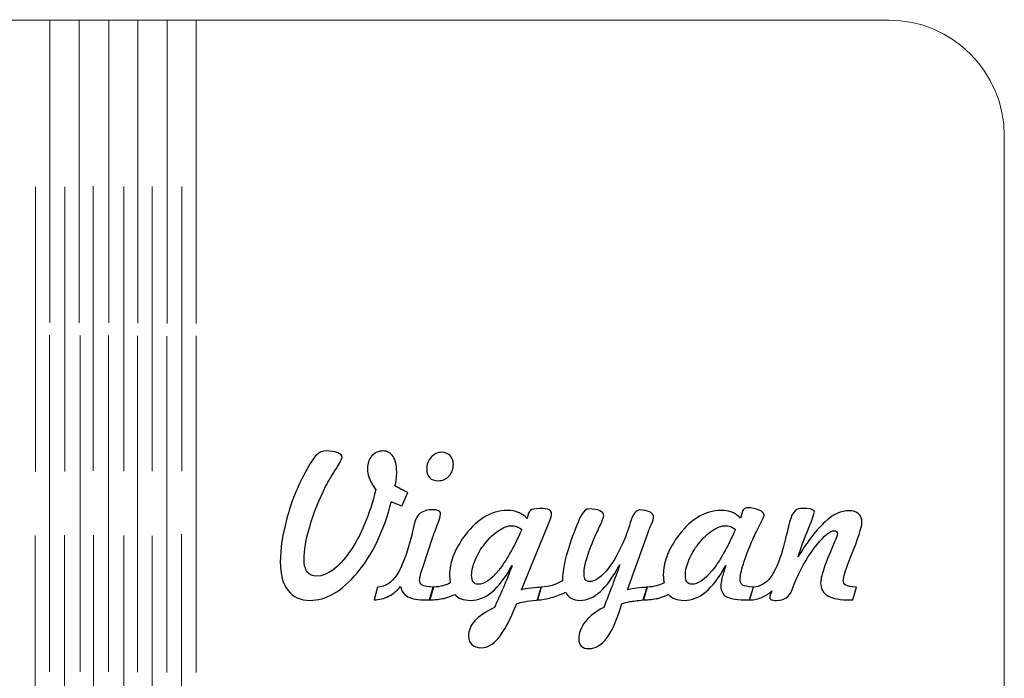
# Model space of a CAD drawing. Header units: millimetres. Extents: x -1110 to -740, y -201 to 50.
# Tile 8 of 8: x -926 to -740, y -74 to 50. Entities that reach past the tile are written whole.
import ezdxf

# ---------------------------------------------------------------- set-up
doc = ezdxf.new("R2010")
doc.units = ezdxf.units.MM
doc.header["$MEASUREMENT"] = 0
doc.layers.add('Layer 1', color=7, linetype='Continuous')

msp = doc.modelspace()

# ---------------------------------------------------------------- linework, layer by layer
at = {"layer": 'Layer 1', "color": 250, "lineweight": 18}
msp.add_open_spline([(-1088.6088, 49.4308), (-1088.6088, 49.4308), (-762.0869, 49.4308), (-762.0869, 49.4308), (-762.0869, 49.4308), (-750.1303, 49.4308), (-740.3478, 39.6483), (-740.3478, 27.6917), (-740.3478, 27.6917), (-740.3478, 27.6917), (-740.3478, -178.8301), (-740.3478, -178.8301), (-740.3478, -178.8301), (-740.3478, -190.7867), (-750.1303, -200.5692), (-762.0869, -200.5692), (-762.0869, -200.5692), (-762.0869, -200.5692), (-1088.6088, -200.5692), (-1088.6088, -200.5692), (-1088.6088, -200.5692), (-1100.5654, -200.5692), (-1110.3479, -190.7867), (-1110.3479, -178.8301), (-1110.3479, -178.8301), (-1110.3479, -178.8301), (-1110.3479, 27.6917), (-1110.3479, 27.6917), (-1110.3479, 27.6917), (-1110.3479, 39.6483), (-1100.5654, 49.4308), (-1088.6088, 49.4308)], degree=3, knots=[0, 0, 0, 0, 0.11111111, 0.11111111, 0.11111111, 0.11111111, 0.22222222, 0.22222222, 0.22222222, 0.22222222, 0.33333333, 0.33333333, 0.33333333, 0.33333333, 0.44444444, 0.44444444, 0.44444444, 0.44444444, 0.55555556, 0.55555556, 0.55555556, 0.55555556, 0.66666667, 0.66666667, 0.66666667, 0.66666667, 0.77777778, 0.77777778, 0.77777778, 0.77777778, 1, 1, 1, 1], dxfattribs=at)
for points in [[(-920.0252, -7.5616), (-920.0252, -7.5616), (-920.0252, 49.5051), (-920.0252, 49.5051)], [(-914.4838, -7.5632), (-914.4838, -7.5632), (-914.4838, 49.5034), (-914.4838, 49.5034)], [(-908.9396, -7.5616), (-908.9396, -7.5616), (-908.9396, 49.5051), (-908.9396, 49.5051)], [(-903.4607, -7.5967), (-903.4607, -7.5967), (-903.4607, 49.47), (-903.4607, 49.47)], [(-897.955, -7.716), (-897.955, -7.716), (-897.955, 49.3507), (-897.955, 49.3507)], [(-892.4804, -7.6843), (-892.4804, -7.6843), (-892.4804, 49.3824), (-892.4804, 49.3824)], [(-922.7364, -35.5689), (-922.7364, -35.5689), (-922.7364, 18.0198), (-922.7364, 18.0198)], [(-917.1938, -35.5331), (-917.1938, -35.5331), (-917.1938, 18.0555), (-917.1938, 18.0555)], [(-911.8933, -35.4409), (-911.8933, -35.4409), (-911.8933, 18.1478), (-911.8933, 18.1478)], [(-906.1085, -35.4793), (-906.1085, -35.4793), (-906.1085, 18.1094), (-906.1085, 18.1094)], [(-900.7447, -35.4915), (-900.7447, -35.4915), (-900.7447, 18.0972), (-900.7447, 18.0972)], [(-895.2, -35.4971), (-895.2, -35.4971), (-895.2, 18.0916), (-895.2, 18.0916)], [(-920.0694, -73.2408), (-920.0694, -73.2408), (-920.0694, -9.9013), (-920.0694, -9.9013)], [(-914.3423, -73.2742), (-914.3423, -73.2742), (-914.3423, -9.9348), (-914.3423, -9.9348)], [(-908.9838, -73.2715), (-908.9838, -73.2715), (-908.9838, -9.932), (-908.9838, -9.932)], [(-903.502, -73.3442), (-903.502, -73.3442), (-903.502, -10.0047), (-903.502, -10.0047)], [(-897.983, -73.387), (-897.983, -73.387), (-897.983, -10.0476), (-897.983, -10.0476)], [(-892.4624, -73.3716), (-892.4624, -73.3716), (-892.4624, -10.0321), (-892.4624, -10.0321)], [(-922.7843, -101.1718), (-922.7843, -101.1718), (-922.7843, -47.5832), (-922.7843, -47.5832)], [(-917.2417, -101.0991), (-917.2417, -101.0991), (-917.2417, -47.5104), (-917.2417, -47.5104)], [(-911.8209, -101.1337), (-911.8209, -101.1337), (-911.8209, -47.545), (-911.8209, -47.545)], [(-906.0956, -101.1707), (-906.0956, -101.1707), (-906.0956, -47.582), (-906.0956, -47.582)], [(-900.7652, -101.2364), (-900.7652, -101.2364), (-900.7652, -47.6477), (-900.7652, -47.6477)], [(-895.2205, -100.942), (-895.2205, -100.942), (-895.2205, -47.3533), (-895.2205, -47.3533)]]:
    msp.add_open_spline(points, degree=3, dxfattribs=at)
at = {"layer": 'Layer 1', "color": 250}
for points, knots in [([(-855.7305, -41.203), (-857.141, -46.7348), (-859.2902, -51.2225), (-862.1782, -54.654), (-862.1782, -54.654), (-865.0723, -58.0915), (-868.0397, -59.8072), (-871.0804, -59.8072), (-871.0804, -59.8072), (-872.8572, -59.8072), (-874.2248, -59.1844), (-875.1957, -57.9388), (-875.1957, -57.9388), (-876.1604, -56.6933), (-876.6427, -54.9104), (-876.6427, -52.5963), (-876.6427, -52.5963), (-876.6427, -50.1296), (-876.2275, -47.3637), (-875.391, -44.3047), (-875.391, -44.3047), (-874.5546, -41.2457), (-873.4372, -38.431), (-872.0268, -35.8543), (-872.0268, -35.8543), (-871.0254, -34.0043), (-870.2805, -32.8442), (-869.7982, -32.3802), (-869.7982, -32.3802), (-869.3158, -31.9161), (-868.7297, -31.6841), (-868.0397, -31.6841), (-868.0397, -31.6841), (-867.13, -31.6841), (-866.3973, -31.794), (-865.8355, -32.0138), (-865.8355, -32.0138), (-865.2799, -32.2336), (-864.9991, -32.5267), (-864.9991, -32.8808), (-864.9991, -32.8808), (-864.9991, -33.119), (-865.3837, -33.8333), (-866.153, -35.0179), (-866.153, -35.0179), (-866.9224, -36.2085), (-867.5757, -37.3258), (-868.113, -38.376), (-868.113, -38.376), (-869.4135, -40.9649), (-870.4149, -43.4621), (-871.117, -45.88), (-871.117, -45.88), (-871.8192, -48.2979), (-872.1733, -50.3982), (-872.1733, -52.1872), (-872.1733, -52.1872), (-872.1733, -53.1641), (-871.9657, -53.9152), (-871.5566, -54.4403), (-871.5566, -54.4403), (-871.1475, -54.9653), (-870.5553, -55.2279), (-869.7921, -55.2279), (-869.7921, -55.2279), (-867.7772, -55.2279), (-865.7134, -53.7076), (-863.5947, -50.673), (-863.5947, -50.673), (-861.476, -47.6384), (-859.8336, -43.7247), (-858.6674, -38.9316), (-858.6674, -38.9316), (-859.2719, -38.0707), (-859.6871, -37.3564), (-859.9069, -36.7824), (-859.9069, -36.7824), (-860.1267, -36.2085), (-860.2366, -35.6101), (-860.2366, -34.9751), (-860.2366, -34.9751), (-860.2366, -34.0226), (-859.9557, -33.235), (-859.394, -32.6122), (-859.394, -32.6122), (-858.8384, -31.9955), (-858.1362, -31.6841), (-857.3058, -31.6841), (-857.3058, -31.6841), (-856.4815, -31.6841), (-855.8465, -32.026), (-855.4008, -32.7099), (-855.4008, -32.7099), (-854.9551, -33.3998), (-854.7292, -34.3706), (-854.7292, -35.6406), (-854.7292, -35.6406), (-854.7292, -36.1291), (-854.7536, -36.5809), (-854.8086, -36.9961), (-854.8086, -36.9961), (-854.8635, -37.4174), (-854.949, -37.8265), (-855.0711, -38.2295), (-855.0711, -38.2295), (-854.7353, -38.4371), (-854.3628, -38.6447), (-853.9538, -38.8584), (-853.9538, -38.8584), (-853.5386, -39.0721), (-853.0928, -39.2919), (-852.6166, -39.5178), (-852.6166, -39.5178), (-852.6166, -39.5178), (-853.7462, -42.0761), (-853.7462, -42.0761), (-853.7462, -42.0761), (-853.85, -42.0334), (-854.1369, -41.9113), (-854.6071, -41.7098), (-854.6071, -41.7098), (-855.0711, -41.5144), (-855.4436, -41.3434), (-855.7305, -41.203)], [0, 0, 0, 0, 0.03125, 0.03125, 0.03125, 0.03125, 0.0625, 0.0625, 0.0625, 0.0625, 0.09375, 0.09375, 0.09375, 0.09375, 0.125, 0.125, 0.125, 0.125, 0.15625, 0.15625, 0.15625, 0.15625, 0.1875, 0.1875, 0.1875, 0.1875, 0.21875, 0.21875, 0.21875, 0.21875, 0.25, 0.25, 0.25, 0.25, 0.28125, 0.28125, 0.28125, 0.28125, 0.3125, 0.3125, 0.3125, 0.3125, 0.34375, 0.34375, 0.34375, 0.34375, 0.375, 0.375, 0.375, 0.375, 0.40625, 0.40625, 0.40625, 0.40625, 0.4375, 0.4375, 0.4375, 0.4375, 0.46875, 0.46875, 0.46875, 0.46875, 0.5, 0.5, 0.5, 0.5, 0.53125, 0.53125, 0.53125, 0.53125, 0.5625, 0.5625, 0.5625, 0.5625, 0.59375, 0.59375, 0.59375, 0.59375, 0.625, 0.625, 0.625, 0.625, 0.65625, 0.65625, 0.65625, 0.65625, 0.6875, 0.6875, 0.6875, 0.6875, 0.71875, 0.71875, 0.71875, 0.71875, 0.75, 0.75, 0.75, 0.75, 0.78125, 0.78125, 0.78125, 0.78125, 0.8125, 0.8125, 0.8125, 0.8125, 0.84375, 0.84375, 0.84375, 0.84375, 0.875, 0.875, 0.875, 0.875, 0.90625, 0.90625, 0.90625, 0.90625, 0.9375, 0.9375, 0.9375, 0.9375, 1, 1, 1, 1]), ([(-846.926, -37.2831), (-847.6159, -37.2831), (-848.1471, -37.0938), (-848.5257, -36.7214), (-848.5257, -36.7214), (-848.8981, -36.3428), (-849.0874, -35.8116), (-849.0874, -35.1156), (-849.0874, -35.1156), (-849.0874, -34.2241), (-848.8127, -33.467), (-848.257, -32.8564), (-848.257, -32.8564), (-847.7014, -32.2397), (-847.0359, -31.9345), (-846.2605, -31.9345), (-846.2605, -31.9345), (-845.6316, -31.9345), (-845.1065, -32.1421), (-844.6913, -32.5633), (-844.6913, -32.5633), (-844.27, -32.9785), (-844.0624, -33.5158), (-844.0624, -34.1692), (-844.0624, -34.1692), (-844.0624, -35.0545), (-844.3371, -35.7933), (-844.8867, -36.3917), (-844.8867, -36.3917), (-845.4362, -36.9839), (-846.1139, -37.2831), (-846.926, -37.2831)], [0, 0, 0, 0, 0.11111111, 0.11111111, 0.11111111, 0.11111111, 0.22222222, 0.22222222, 0.22222222, 0.22222222, 0.33333333, 0.33333333, 0.33333333, 0.33333333, 0.44444444, 0.44444444, 0.44444444, 0.44444444, 0.55555556, 0.55555556, 0.55555556, 0.55555556, 0.66666667, 0.66666667, 0.66666667, 0.66666667, 0.77777778, 0.77777778, 0.77777778, 0.77777778, 1, 1, 1, 1]), ([(-833.0048, -53.2618), (-834.2809, -55.5271), (-835.5448, -57.1817), (-836.7965, -58.2319), (-836.7965, -58.2319), (-838.0482, -59.2821), (-839.3915, -59.8072), (-840.8202, -59.8072), (-840.8202, -59.8072), (-841.504, -59.8072), (-842.0963, -59.7095), (-842.6031, -59.5202), (-842.6031, -59.5202), (-843.1099, -59.331), (-843.5067, -59.0501), (-843.7937, -58.6776), (-843.7937, -58.6776), (-844.3921, -59.0012), (-845.0698, -59.2455), (-845.833, -59.4225), (-845.833, -59.4225), (-846.5962, -59.5935), (-847.4938, -59.6973), (-848.5196, -59.7339), (-848.5196, -59.7339), (-848.5196, -59.7339), (-847.7991, -57.3161), (-847.7991, -57.3161), (-847.7991, -57.3161), (-847.1458, -57.2794), (-846.5596, -57.2), (-846.0406, -57.0657), (-846.0406, -57.0657), (-845.5216, -56.9375), (-845.0515, -56.7543), (-844.6363, -56.5162), (-844.6363, -56.5162), (-844.679, -56.2659), (-844.7157, -56.0033), (-844.7401, -55.7408), (-844.7401, -55.7408), (-844.7645, -55.4721), (-844.7767, -55.179), (-844.7767, -54.8677), (-844.7767, -54.8677), (-844.7767, -53.8785), (-844.563, -52.7978), (-844.1356, -51.6255), (-844.1356, -51.6255), (-843.7021, -50.4471), (-843.1038, -49.2931), (-842.3283, -48.1574), (-842.3283, -48.1574), (-841.1194, -46.4417), (-839.8005, -45.1351), (-838.3718, -44.2314), (-838.3718, -44.2314), (-836.9431, -43.3339), (-835.4471, -42.8821), (-833.8963, -42.8821), (-833.8963, -42.8821), (-833.1209, -42.8821), (-832.4431, -43.0042), (-831.857, -43.2423), (-831.857, -43.2423), (-831.2769, -43.4804), (-830.7091, -43.859), (-830.1596, -44.3841), (-830.1596, -44.3841), (-830.0069, -43.5903), (-829.7993, -43.0774), (-829.549, -42.8576), (-829.549, -42.8576), (-829.2987, -42.6378), (-828.7003, -42.5279), (-827.7478, -42.5279), (-827.7478, -42.5279), (-826.9357, -42.5279), (-826.3679, -42.6012), (-826.0565, -42.7538), (-826.0565, -42.7538), (-825.739, -42.9004), (-825.5803, -43.1507), (-825.5803, -43.511), (-825.5803, -43.511), (-825.5803, -43.6758), (-825.6047, -43.8651), (-825.6596, -44.0666), (-825.6596, -44.0666), (-825.7146, -44.2681), (-825.8306, -44.6039), (-826.0077, -45.0862), (-826.0077, -45.0862), (-826.0077, -45.0862), (-831.2525, -57.7984), (-831.2525, -57.7984), (-831.2525, -57.7984), (-830.88, -57.6702), (-830.2695, -57.5725), (-829.4147, -57.5053), (-829.4147, -57.5053), (-828.566, -57.4382), (-827.9493, -57.3771), (-827.5646, -57.3161), (-827.5646, -57.3161), (-827.5646, -57.3161), (-828.2118, -59.7339), (-828.2118, -59.7339), (-828.2118, -59.7339), (-828.2118, -59.7339), (-828.4438, -59.7706), (-828.4438, -59.7706), (-828.4438, -59.7706), (-830.184, -59.9354), (-831.4112, -60.1491), (-832.1256, -60.3995), (-832.1256, -60.3995), (-833.4139, -63.5195), (-834.5618, -65.687), (-835.5632, -66.9021), (-835.5632, -66.9021), (-836.5645, -68.111), (-837.6574, -68.7155), (-838.8358, -68.7155), (-838.8358, -68.7155), (-839.5991, -68.7155), (-840.1852, -68.5262), (-840.6004, -68.1416), (-840.6004, -68.1416), (-841.0095, -67.763), (-841.2171, -67.2196), (-841.2171, -66.5174), (-841.2171, -66.5174), (-841.2171, -65.4917), (-840.8263, -64.5453), (-840.0448, -63.6783), (-840.0448, -63.6783), (-839.2632, -62.8173), (-838.0299, -61.9686), (-836.3508, -61.1322), (-836.3508, -61.1322), (-835.7646, -59.9293), (-835.1968, -58.6715), (-834.6412, -57.3771), (-834.6412, -57.3771), (-834.0856, -56.0766), (-833.5422, -54.7028), (-833.0048, -53.2618)], [0, 0, 0, 0, 0.02631579, 0.02631579, 0.02631579, 0.02631579, 0.05263158, 0.05263158, 0.05263158, 0.05263158, 0.07894737, 0.07894737, 0.07894737, 0.07894737, 0.10526316, 0.10526316, 0.10526316, 0.10526316, 0.13157895, 0.13157895, 0.13157895, 0.13157895, 0.15789474, 0.15789474, 0.15789474, 0.15789474, 0.18421053, 0.18421053, 0.18421053, 0.18421053, 0.21052632, 0.21052632, 0.21052632, 0.21052632, 0.23684211, 0.23684211, 0.23684211, 0.23684211, 0.26315789, 0.26315789, 0.26315789, 0.26315789, 0.28947368, 0.28947368, 0.28947368, 0.28947368, 0.31578947, 0.31578947, 0.31578947, 0.31578947, 0.34210526, 0.34210526, 0.34210526, 0.34210526, 0.36842105, 0.36842105, 0.36842105, 0.36842105, 0.39473684, 0.39473684, 0.39473684, 0.39473684, 0.42105263, 0.42105263, 0.42105263, 0.42105263, 0.44736842, 0.44736842, 0.44736842, 0.44736842, 0.47368421, 0.47368421, 0.47368421, 0.47368421, 0.5, 0.5, 0.5, 0.5, 0.52631579, 0.52631579, 0.52631579, 0.52631579, 0.55263158, 0.55263158, 0.55263158, 0.55263158, 0.57894737, 0.57894737, 0.57894737, 0.57894737, 0.60526316, 0.60526316, 0.60526316, 0.60526316, 0.63157895, 0.63157895, 0.63157895, 0.63157895, 0.65789474, 0.65789474, 0.65789474, 0.65789474, 0.68421053, 0.68421053, 0.68421053, 0.68421053, 0.71052632, 0.71052632, 0.71052632, 0.71052632, 0.73684211, 0.73684211, 0.73684211, 0.73684211, 0.76315789, 0.76315789, 0.76315789, 0.76315789, 0.78947368, 0.78947368, 0.78947368, 0.78947368, 0.81578947, 0.81578947, 0.81578947, 0.81578947, 0.84210526, 0.84210526, 0.84210526, 0.84210526, 0.86842105, 0.86842105, 0.86842105, 0.86842105, 0.89473684, 0.89473684, 0.89473684, 0.89473684, 0.92105263, 0.92105263, 0.92105263, 0.92105263, 0.94736842, 0.94736842, 0.94736842, 0.94736842, 1, 1, 1, 1]), ([(-822.9182, -58.2808), (-823.8279, -58.7021), (-824.7255, -59.0379), (-825.623, -59.2882), (-825.623, -59.2882), (-826.5145, -59.5386), (-827.3815, -59.6851), (-828.218, -59.7339), (-828.218, -59.7339), (-828.218, -59.7339), (-827.5158, -57.3161), (-827.5158, -57.3161), (-827.5158, -57.3161), (-826.8014, -57.2794), (-826.1176, -57.1695), (-825.4704, -56.9802), (-825.4704, -56.9802), (-824.8171, -56.7849), (-824.1821, -56.5162), (-823.5471, -56.156), (-823.5471, -56.156), (-823.5226, -55.0142), (-823.3639, -53.7747), (-823.0647, -52.4437), (-823.0647, -52.4437), (-822.7655, -51.1126), (-822.2893, -49.5434), (-821.636, -47.73), (-821.636, -47.73), (-820.8361, -45.5686), (-820.2377, -44.1765), (-819.8348, -43.5415), (-819.8348, -43.5415), (-819.4379, -42.9126), (-819.0227, -42.5951), (-818.5953, -42.5951), (-818.5953, -42.5951), (-817.6611, -42.5951), (-816.959, -42.705), (-816.4827, -42.9248), (-816.4827, -42.9248), (-816.0065, -43.1446), (-815.7683, -43.4804), (-815.7683, -43.92), (-815.7683, -43.92), (-815.7683, -44.1704), (-816.0248, -44.8359), (-816.5377, -45.9166), (-816.5377, -45.9166), (-817.0505, -46.9973), (-817.4413, -47.8705), (-817.7161, -48.536), (-817.7161, -48.536), (-818.3572, -50.0869), (-818.8151, -51.3507), (-819.0776, -52.3216), (-819.0776, -52.3216), (-819.3402, -53.2924), (-819.4684, -54.1533), (-819.4684, -54.9043), (-819.4684, -54.9043), (-819.4684, -55.3622), (-819.3768, -55.698), (-819.1937, -55.9239), (-819.1937, -55.9239), (-819.0044, -56.1499), (-818.7235, -56.2659), (-818.3389, -56.2659), (-818.3389, -56.2659), (-817.4596, -56.2659), (-816.4461, -55.6064), (-815.3104, -54.2815), (-815.3104, -54.2815), (-814.1747, -52.9566), (-813.1184, -51.1981), (-812.1537, -49.0061), (-812.1537, -49.0061), (-811.6775, -47.9437), (-811.2134, -46.6676), (-810.7616, -45.1778), (-810.7616, -45.1778), (-810.2793, -43.5781), (-809.687, -42.7783), (-808.9726, -42.7783), (-808.9726, -42.7783), (-808.2522, -42.7783), (-807.6416, -42.9065), (-807.1287, -43.1629), (-807.1287, -43.1629), (-806.6158, -43.4194), (-806.3594, -43.743), (-806.3594, -44.1399), (-806.3594, -44.1399), (-806.3594, -44.3658), (-806.4998, -44.8115), (-806.7868, -45.477), (-806.7868, -45.477), (-807.0005, -45.9655), (-807.1653, -46.3623), (-807.2691, -46.6615), (-807.2691, -46.6615), (-807.2691, -46.6615), (-811.3111, -57.7984), (-811.3111, -57.7984), (-811.3111, -57.7984), (-810.67, -57.658), (-809.5466, -57.5053), (-807.953, -57.3527), (-807.953, -57.3527), (-807.8064, -57.3405), (-807.6965, -57.3283), (-807.611, -57.3161), (-807.611, -57.3161), (-807.611, -57.3161), (-808.3071, -59.7339), (-808.3071, -59.7339), (-808.3071, -59.7339), (-809.4184, -59.8438), (-810.2609, -59.9476), (-810.841, -60.0453), (-810.841, -60.0453), (-811.4149, -60.1491), (-811.9278, -60.2651), (-812.3674, -60.3995), (-812.3674, -60.3995), (-813.1795, -63.2692), (-814.0954, -65.4062), (-815.115, -66.7983), (-815.115, -66.7983), (-816.1347, -68.1965), (-817.2826, -68.8926), (-818.5587, -68.8926), (-818.5587, -68.8926), (-819.1753, -68.8926), (-819.6516, -68.7399), (-819.9752, -68.4285), (-819.9752, -68.4285), (-820.3049, -68.1171), (-820.4698, -67.6653), (-820.4698, -67.0669), (-820.4698, -67.0669), (-820.4698, -65.9618), (-820.0424, -64.8628), (-819.1937, -63.7759), (-819.1937, -63.7759), (-818.3389, -62.6952), (-817.1971, -61.8221), (-815.7683, -61.1688), (-815.7683, -61.1688), (-815.1822, -59.7217), (-814.6388, -58.3357), (-814.1381, -57.0108), (-814.1381, -57.0108), (-813.6374, -55.6797), (-813.1673, -54.3792), (-812.7277, -53.1153), (-812.7277, -53.1153), (-813.9916, -55.4294), (-815.231, -57.1268), (-816.4461, -58.1953), (-816.4461, -58.1953), (-817.6611, -59.2699), (-818.9372, -59.8072), (-820.2744, -59.8072), (-820.2744, -59.8072), (-820.8727, -59.8072), (-821.4162, -59.6668), (-821.9168, -59.3798), (-821.9168, -59.3798), (-822.4175, -59.0928), (-822.7533, -58.7265), (-822.9182, -58.2808)], [0, 0, 0, 0, 0.02272727, 0.02272727, 0.02272727, 0.02272727, 0.04545455, 0.04545455, 0.04545455, 0.04545455, 0.06818182, 0.06818182, 0.06818182, 0.06818182, 0.09090909, 0.09090909, 0.09090909, 0.09090909, 0.11363636, 0.11363636, 0.11363636, 0.11363636, 0.13636364, 0.13636364, 0.13636364, 0.13636364, 0.15909091, 0.15909091, 0.15909091, 0.15909091, 0.18181818, 0.18181818, 0.18181818, 0.18181818, 0.20454545, 0.20454545, 0.20454545, 0.20454545, 0.22727273, 0.22727273, 0.22727273, 0.22727273, 0.25, 0.25, 0.25, 0.25, 0.27272727, 0.27272727, 0.27272727, 0.27272727, 0.29545455, 0.29545455, 0.29545455, 0.29545455, 0.31818182, 0.31818182, 0.31818182, 0.31818182, 0.34090909, 0.34090909, 0.34090909, 0.34090909, 0.36363636, 0.36363636, 0.36363636, 0.36363636, 0.38636364, 0.38636364, 0.38636364, 0.38636364, 0.40909091, 0.40909091, 0.40909091, 0.40909091, 0.43181818, 0.43181818, 0.43181818, 0.43181818, 0.45454545, 0.45454545, 0.45454545, 0.45454545, 0.47727273, 0.47727273, 0.47727273, 0.47727273, 0.5, 0.5, 0.5, 0.5, 0.52272727, 0.52272727, 0.52272727, 0.52272727, 0.54545455, 0.54545455, 0.54545455, 0.54545455, 0.56818182, 0.56818182, 0.56818182, 0.56818182, 0.59090909, 0.59090909, 0.59090909, 0.59090909, 0.61363636, 0.61363636, 0.61363636, 0.61363636, 0.63636364, 0.63636364, 0.63636364, 0.63636364, 0.65909091, 0.65909091, 0.65909091, 0.65909091, 0.68181818, 0.68181818, 0.68181818, 0.68181818, 0.70454545, 0.70454545, 0.70454545, 0.70454545, 0.72727273, 0.72727273, 0.72727273, 0.72727273, 0.75, 0.75, 0.75, 0.75, 0.77272727, 0.77272727, 0.77272727, 0.77272727, 0.79545455, 0.79545455, 0.79545455, 0.79545455, 0.81818182, 0.81818182, 0.81818182, 0.81818182, 0.84090909, 0.84090909, 0.84090909, 0.84090909, 0.86363636, 0.86363636, 0.86363636, 0.86363636, 0.88636364, 0.88636364, 0.88636364, 0.88636364, 0.90909091, 0.90909091, 0.90909091, 0.90909091, 0.93181818, 0.93181818, 0.93181818, 0.93181818, 0.95454545, 0.95454545, 0.95454545, 0.95454545, 1, 1, 1, 1]), ([(-792.7802, -53.2618), (-794.0563, -55.5271), (-795.3201, -57.1817), (-796.5718, -58.2319), (-796.5718, -58.2319), (-797.8235, -59.2821), (-799.1607, -59.8072), (-800.5955, -59.8072), (-800.5955, -59.8072), (-801.2732, -59.8072), (-801.8655, -59.7095), (-802.3723, -59.5202), (-802.3723, -59.5202), (-802.8791, -59.331), (-803.2759, -59.0501), (-803.5629, -58.6776), (-803.5629, -58.6776), (-804.1552, -59.0012), (-804.839, -59.2455), (-805.6022, -59.4225), (-805.6022, -59.4225), (-806.3654, -59.5935), (-807.263, -59.6973), (-808.2888, -59.7339), (-808.2888, -59.7339), (-808.2888, -59.7339), (-807.5683, -57.3161), (-807.5683, -57.3161), (-807.5683, -57.3161), (-806.915, -57.2794), (-806.3288, -57.2), (-805.8098, -57.0657), (-805.8098, -57.0657), (-805.2908, -56.9375), (-804.8207, -56.7543), (-804.4055, -56.5162), (-804.4055, -56.5162), (-804.4482, -56.2659), (-804.4849, -56.0033), (-804.5093, -55.7408), (-804.5093, -55.7408), (-804.5337, -55.4721), (-804.5459, -55.179), (-804.5459, -54.8677), (-804.5459, -54.8677), (-804.5459, -53.8785), (-804.3322, -52.7978), (-803.9048, -51.6255), (-803.9048, -51.6255), (-803.4713, -50.4471), (-802.873, -49.2931), (-802.0975, -48.1574), (-802.0975, -48.1574), (-800.9008, -46.4417), (-799.582, -45.1351), (-798.1349, -44.2314), (-798.1349, -44.2314), (-796.6817, -43.3339), (-795.1858, -42.8821), (-793.635, -42.8821), (-793.635, -42.8821), (-792.8595, -42.8821), (-792.194, -42.9981), (-791.6323, -43.224), (-791.6323, -43.224), (-791.0705, -43.4499), (-790.5393, -43.8101), (-790.0387, -44.3108), (-790.0387, -44.3108), (-790.0387, -44.3108), (-789.7883, -43.511), (-789.7883, -43.511), (-789.7883, -43.511), (-789.6357, -43.0225), (-789.4769, -42.7111), (-789.3243, -42.5768), (-789.3243, -42.5768), (-789.1717, -42.4486), (-788.9457, -42.3814), (-788.6466, -42.3814), (-788.6466, -42.3814), (-787.8223, -42.3814), (-787.1018, -42.5218), (-786.4912, -42.8027), (-786.4912, -42.8027), (-785.8745, -43.0836), (-785.5693, -43.4133), (-785.5693, -43.7918), (-785.5693, -43.7918), (-785.5693, -43.9139), (-785.8257, -44.4757), (-786.3386, -45.477), (-786.3386, -45.477), (-786.8515, -46.4784), (-787.3033, -47.4308), (-787.6941, -48.3406), (-787.6941, -48.3406), (-788.4817, -50.1357), (-789.074, -51.6805), (-789.4769, -52.9627), (-789.4769, -52.9627), (-789.8738, -54.2449), (-790.0753, -55.2279), (-790.0753, -55.9239), (-790.0753, -55.9239), (-790.0753, -56.4002), (-789.9288, -56.7299), (-789.6296, -56.9131), (-789.6296, -56.9131), (-789.3304, -57.0963), (-788.6527, -57.2367), (-787.5903, -57.3344), (-787.5903, -57.3344), (-787.5903, -57.3344), (-788.2863, -59.7339), (-788.2863, -59.7339), (-788.2863, -59.7339), (-788.2863, -59.7339), (-788.6099, -59.7339), (-788.6099, -59.7339), (-788.6099, -59.7339), (-790.4844, -59.7339), (-791.7971, -59.5386), (-792.5603, -59.1417), (-792.5603, -59.1417), (-793.3236, -58.7509), (-793.7082, -58.0854), (-793.7082, -57.139), (-793.7082, -57.139), (-793.7082, -56.7238), (-793.635, -56.2109), (-793.4945, -55.6003), (-793.4945, -55.6003), (-793.348, -54.9959), (-793.1099, -54.2143), (-792.7802, -53.2618)], [0, 0, 0, 0, 0.02857143, 0.02857143, 0.02857143, 0.02857143, 0.05714286, 0.05714286, 0.05714286, 0.05714286, 0.08571429, 0.08571429, 0.08571429, 0.08571429, 0.11428571, 0.11428571, 0.11428571, 0.11428571, 0.14285714, 0.14285714, 0.14285714, 0.14285714, 0.17142857, 0.17142857, 0.17142857, 0.17142857, 0.2, 0.2, 0.2, 0.2, 0.22857143, 0.22857143, 0.22857143, 0.22857143, 0.25714286, 0.25714286, 0.25714286, 0.25714286, 0.28571429, 0.28571429, 0.28571429, 0.28571429, 0.31428571, 0.31428571, 0.31428571, 0.31428571, 0.34285714, 0.34285714, 0.34285714, 0.34285714, 0.37142857, 0.37142857, 0.37142857, 0.37142857, 0.4, 0.4, 0.4, 0.4, 0.42857143, 0.42857143, 0.42857143, 0.42857143, 0.45714286, 0.45714286, 0.45714286, 0.45714286, 0.48571429, 0.48571429, 0.48571429, 0.48571429, 0.51428571, 0.51428571, 0.51428571, 0.51428571, 0.54285714, 0.54285714, 0.54285714, 0.54285714, 0.57142857, 0.57142857, 0.57142857, 0.57142857, 0.6, 0.6, 0.6, 0.6, 0.62857143, 0.62857143, 0.62857143, 0.62857143, 0.65714286, 0.65714286, 0.65714286, 0.65714286, 0.68571429, 0.68571429, 0.68571429, 0.68571429, 0.71428571, 0.71428571, 0.71428571, 0.71428571, 0.74285714, 0.74285714, 0.74285714, 0.74285714, 0.77142857, 0.77142857, 0.77142857, 0.77142857, 0.8, 0.8, 0.8, 0.8, 0.82857143, 0.82857143, 0.82857143, 0.82857143, 0.85714286, 0.85714286, 0.85714286, 0.85714286, 0.88571429, 0.88571429, 0.88571429, 0.88571429, 0.91428571, 0.91428571, 0.91428571, 0.91428571, 0.94285714, 0.94285714, 0.94285714, 0.94285714, 1, 1, 1, 1]), ([(-784.0856, -57.9816), (-784.6107, -58.5189), (-785.2213, -58.928), (-785.9173, -59.2211), (-785.9173, -59.2211), (-786.6134, -59.5141), (-787.4071, -59.6851), (-788.2925, -59.7339), (-788.2925, -59.7339), (-788.2925, -59.7339), (-787.6086, -57.3161), (-787.6086, -57.3161), (-787.6086, -57.3161), (-786.3569, -57.2672), (-785.2945, -56.6811), (-784.4275, -55.5576), (-784.4275, -55.5576), (-783.5544, -54.428), (-782.7606, -52.6146), (-782.0463, -50.1113), (-782.0463, -50.1113), (-781.6982, -48.9023), (-781.3441, -47.4736), (-780.9717, -45.8189), (-780.9717, -45.8189), (-780.4954, -43.6025), (-779.7383, -42.4913), (-778.7003, -42.4913), (-778.7003, -42.4913), (-777.76, -42.4913), (-777.0884, -42.5462), (-776.6976, -42.65), (-776.6976, -42.65), (-776.3069, -42.76), (-776.1054, -42.9492), (-776.1054, -43.224), (-776.1054, -43.224), (-776.1054, -43.4255), (-776.4778, -44.4451), (-777.2166, -46.283), (-777.2166, -46.283), (-777.9554, -48.1208), (-778.6087, -49.8915), (-779.1827, -51.6133), (-779.1827, -51.6133), (-777.3204, -48.597), (-775.6169, -46.3929), (-774.0783, -45.0008), (-774.0783, -45.0008), (-772.5335, -43.6148), (-771.0193, -42.9187), (-769.5417, -42.9187), (-769.5417, -42.9187), (-768.7907, -42.9187), (-768.2045, -43.1202), (-767.7893, -43.5171), (-767.7893, -43.5171), (-767.3681, -43.92), (-767.1605, -44.4757), (-767.1605, -45.19), (-767.1605, -45.19), (-767.1605, -46.0021), (-767.8504, -48.1147), (-769.2364, -51.54), (-769.2364, -51.54), (-769.2364, -51.54), (-769.6882, -52.6635), (-769.6882, -52.6635), (-769.6882, -52.6635), (-769.9813, -53.3962), (-770.2194, -54.0678), (-770.3904, -54.6967), (-770.3904, -54.6967), (-770.5675, -55.3195), (-770.6529, -55.7652), (-770.6529, -56.0277), (-770.6529, -56.0277), (-770.6529, -56.4674), (-770.4881, -56.7788), (-770.1523, -56.9558), (-770.1523, -56.9558), (-769.8165, -57.139), (-769.157, -57.255), (-768.1618, -57.3161), (-768.1618, -57.3161), (-768.1618, -57.3161), (-768.8456, -59.7339), (-768.8456, -59.7339), (-768.8456, -59.7339), (-768.8456, -59.7339), (-769.2547, -59.7339), (-769.2547, -59.7339), (-769.2547, -59.7339), (-771.2147, -59.7339), (-772.6434, -59.4714), (-773.5593, -58.9463), (-773.5593, -58.9463), (-774.469, -58.4212), (-774.927, -57.5969), (-774.927, -56.4796), (-774.927, -56.4796), (-774.927, -55.9667), (-774.756, -55.179), (-774.408, -54.1166), (-774.408, -54.1166), (-774.06, -53.0542), (-773.5349, -51.6988), (-772.8327, -50.0563), (-772.8327, -50.0563), (-772.8327, -50.0563), (-772.6923, -49.7144), (-772.6923, -49.7144), (-772.6923, -49.7144), (-772.0817, -48.3467), (-771.7764, -47.5346), (-771.7764, -47.2843), (-771.7764, -47.2843), (-771.7764, -47.0767), (-771.8252, -46.9302), (-771.929, -46.8325), (-771.929, -46.8325), (-772.0328, -46.7409), (-772.1855, -46.6921), (-772.4053, -46.6921), (-772.4053, -46.6921), (-773.1075, -46.6921), (-774.1943, -47.5835), (-775.6658, -49.3725), (-775.6658, -49.3725), (-777.1434, -51.1615), (-778.4317, -53.3351), (-779.5429, -55.8873), (-779.5429, -55.8873), (-779.7688, -56.4002), (-780.0131, -57.023), (-780.2756, -57.7679), (-780.2756, -57.7679), (-780.7763, -59.1295), (-781.7532, -59.8072), (-783.2064, -59.8072), (-783.2064, -59.8072), (-783.6826, -59.8072), (-784.0184, -59.7645), (-784.2077, -59.6729), (-784.2077, -59.6729), (-784.397, -59.5813), (-784.4947, -59.4225), (-784.4947, -59.1966), (-784.4947, -59.1966), (-784.4947, -59.0806), (-784.4642, -58.9219), (-784.397, -58.7204), (-784.397, -58.7204), (-784.3298, -58.525), (-784.226, -58.2747), (-784.0856, -57.9816)], [0, 0, 0, 0, 0.025, 0.025, 0.025, 0.025, 0.05, 0.05, 0.05, 0.05, 0.075, 0.075, 0.075, 0.075, 0.1, 0.1, 0.1, 0.1, 0.125, 0.125, 0.125, 0.125, 0.15, 0.15, 0.15, 0.15, 0.175, 0.175, 0.175, 0.175, 0.2, 0.2, 0.2, 0.2, 0.225, 0.225, 0.225, 0.225, 0.25, 0.25, 0.25, 0.25, 0.275, 0.275, 0.275, 0.275, 0.3, 0.3, 0.3, 0.3, 0.325, 0.325, 0.325, 0.325, 0.35, 0.35, 0.35, 0.35, 0.375, 0.375, 0.375, 0.375, 0.4, 0.4, 0.4, 0.4, 0.425, 0.425, 0.425, 0.425, 0.45, 0.45, 0.45, 0.45, 0.475, 0.475, 0.475, 0.475, 0.5, 0.5, 0.5, 0.5, 0.525, 0.525, 0.525, 0.525, 0.55, 0.55, 0.55, 0.55, 0.575, 0.575, 0.575, 0.575, 0.6, 0.6, 0.6, 0.6, 0.625, 0.625, 0.625, 0.625, 0.65, 0.65, 0.65, 0.65, 0.675, 0.675, 0.675, 0.675, 0.7, 0.7, 0.7, 0.7, 0.725, 0.725, 0.725, 0.725, 0.75, 0.75, 0.75, 0.75, 0.775, 0.775, 0.775, 0.775, 0.8, 0.8, 0.8, 0.8, 0.825, 0.825, 0.825, 0.825, 0.85, 0.85, 0.85, 0.85, 0.875, 0.875, 0.875, 0.875, 0.9, 0.9, 0.9, 0.9, 0.925, 0.925, 0.925, 0.925, 0.95, 0.95, 0.95, 0.95, 1, 1, 1, 1]), ([(-859.0032, -59.7339), (-859.0032, -59.7339), (-858.3254, -57.3161), (-858.3254, -57.3161), (-858.3254, -57.3161), (-856.915, -57.2672), (-855.7122, -56.4918), (-854.7169, -54.9837), (-854.7169, -54.9837), (-853.7217, -53.4755), (-852.7814, -50.9905), (-851.9022, -47.5346), (-851.9022, -47.5346), (-851.7678, -46.9851), (-851.6152, -46.2891), (-851.4381, -45.4404), (-851.4381, -45.4404), (-851.0779, -43.6392), (-849.9056, -42.7416), (-847.909, -42.7416), (-847.909, -42.7416), (-847.445, -42.7416), (-847.0908, -42.8088), (-846.8466, -42.9492), (-846.8466, -42.9492), (-846.6024, -43.0836), (-846.4803, -43.285), (-846.4803, -43.5476), (-846.4803, -43.5476), (-846.4803, -43.9017), (-846.6879, -44.6039), (-847.0969, -45.6358), (-847.0969, -45.6358), (-847.506, -46.6737), (-847.7991, -47.4797), (-847.9823, -48.0536), (-847.9823, -48.0536), (-847.9823, -48.0536), (-849.698, -53.2374), (-849.698, -53.2374), (-849.698, -53.2374), (-849.698, -53.2374), (-849.7652, -53.4511), (-849.7652, -53.4511), (-849.7652, -53.4511), (-850.1987, -54.7028), (-850.4124, -55.5149), (-850.4124, -55.8873), (-850.4124, -55.8873), (-850.4124, -56.388), (-850.2475, -56.736), (-849.9117, -56.9314), (-849.9117, -56.9314), (-849.5759, -57.1268), (-848.892, -57.255), (-847.8541, -57.3161), (-847.8541, -57.3161), (-847.8541, -57.3161), (-848.5318, -59.7339), (-848.5318, -59.7339), (-848.5318, -59.7339), (-848.5318, -59.7339), (-849.1607, -59.7339), (-849.1607, -59.7339), (-849.1607, -59.7339), (-850.6993, -59.7339), (-851.8533, -59.5324), (-852.6226, -59.1356), (-852.6226, -59.1356), (-853.392, -58.7326), (-853.8499, -58.0915), (-853.9903, -57.2062), (-853.9903, -57.2062), (-854.6986, -58.0182), (-855.4557, -58.6349), (-856.2739, -59.044), (-856.2739, -59.044), (-857.0921, -59.4592), (-858.0018, -59.6851), (-859.0032, -59.7339)], [0, 0, 0, 0, 0.04761905, 0.04761905, 0.04761905, 0.04761905, 0.0952381, 0.0952381, 0.0952381, 0.0952381, 0.14285714, 0.14285714, 0.14285714, 0.14285714, 0.19047619, 0.19047619, 0.19047619, 0.19047619, 0.23809524, 0.23809524, 0.23809524, 0.23809524, 0.28571429, 0.28571429, 0.28571429, 0.28571429, 0.33333333, 0.33333333, 0.33333333, 0.33333333, 0.38095238, 0.38095238, 0.38095238, 0.38095238, 0.42857143, 0.42857143, 0.42857143, 0.42857143, 0.47619048, 0.47619048, 0.47619048, 0.47619048, 0.52380952, 0.52380952, 0.52380952, 0.52380952, 0.57142857, 0.57142857, 0.57142857, 0.57142857, 0.61904762, 0.61904762, 0.61904762, 0.61904762, 0.66666667, 0.66666667, 0.66666667, 0.66666667, 0.71428571, 0.71428571, 0.71428571, 0.71428571, 0.76190476, 0.76190476, 0.76190476, 0.76190476, 0.80952381, 0.80952381, 0.80952381, 0.80952381, 0.85714286, 0.85714286, 0.85714286, 0.85714286, 0.9047619, 0.9047619, 0.9047619, 0.9047619, 1, 1, 1, 1]), ([(-831.1792, -46.4784), (-831.5028, -46.228), (-831.8203, -46.0448), (-832.1378, -45.9227), (-832.1378, -45.9227), (-832.4553, -45.8067), (-832.7728, -45.7457), (-833.0964, -45.7457), (-833.0964, -45.7457), (-833.7986, -45.7457), (-834.6046, -46.0509), (-835.5204, -46.6554), (-835.5204, -46.6554), (-836.4302, -47.266), (-837.3033, -48.0964), (-838.1398, -49.1466), (-838.1398, -49.1466), (-838.903, -50.1113), (-839.5075, -51.1309), (-839.9532, -52.2117), (-839.9532, -52.2117), (-840.3989, -53.2924), (-840.6248, -54.2388), (-840.6248, -55.0508), (-840.6248, -55.0508), (-840.6248, -55.6309), (-840.521, -56.0644), (-840.3195, -56.3452), (-840.3195, -56.3452), (-840.118, -56.6261), (-839.8067, -56.7665), (-839.3915, -56.7665), (-839.3915, -56.7665), (-838.2192, -56.7665), (-836.9369, -55.8934), (-835.5448, -54.1533), (-835.5448, -54.1533), (-834.1466, -52.4131), (-832.6935, -49.8548), (-831.1792, -46.4784)], [0, 0, 0, 0, 0.09090909, 0.09090909, 0.09090909, 0.09090909, 0.18181818, 0.18181818, 0.18181818, 0.18181818, 0.27272727, 0.27272727, 0.27272727, 0.27272727, 0.36363636, 0.36363636, 0.36363636, 0.36363636, 0.45454545, 0.45454545, 0.45454545, 0.45454545, 0.54545455, 0.54545455, 0.54545455, 0.54545455, 0.63636364, 0.63636364, 0.63636364, 0.63636364, 0.72727273, 0.72727273, 0.72727273, 0.72727273, 0.81818182, 0.81818182, 0.81818182, 0.81818182, 1, 1, 1, 1]), ([(-790.9545, -46.4784), (-791.272, -46.228), (-791.5956, -46.0448), (-791.907, -45.9227), (-791.907, -45.9227), (-792.2245, -45.8067), (-792.542, -45.7457), (-792.8656, -45.7457), (-792.8656, -45.7457), (-793.5678, -45.7457), (-794.3738, -46.0509), (-795.2896, -46.6554), (-795.2896, -46.6554), (-796.1994, -47.266), (-797.0725, -48.0964), (-797.909, -49.1466), (-797.909, -49.1466), (-798.6722, -50.1113), (-799.2767, -51.1309), (-799.7224, -52.2117), (-799.7224, -52.2117), (-800.1681, -53.2924), (-800.394, -54.2388), (-800.394, -55.0508), (-800.394, -55.0508), (-800.394, -55.6309), (-800.2902, -56.0644), (-800.0887, -56.3452), (-800.0887, -56.3452), (-799.8872, -56.6261), (-799.5759, -56.7665), (-799.1607, -56.7665), (-799.1607, -56.7665), (-797.9945, -56.7665), (-796.7123, -55.8934), (-795.314, -54.1533), (-795.314, -54.1533), (-793.9219, -52.4131), (-792.4688, -49.8548), (-790.9545, -46.4784)], [0, 0, 0, 0, 0.09090909, 0.09090909, 0.09090909, 0.09090909, 0.18181818, 0.18181818, 0.18181818, 0.18181818, 0.27272727, 0.27272727, 0.27272727, 0.27272727, 0.36363636, 0.36363636, 0.36363636, 0.36363636, 0.45454545, 0.45454545, 0.45454545, 0.45454545, 0.54545455, 0.54545455, 0.54545455, 0.54545455, 0.63636364, 0.63636364, 0.63636364, 0.63636364, 0.72727273, 0.72727273, 0.72727273, 0.72727273, 0.81818182, 0.81818182, 0.81818182, 0.81818182, 1, 1, 1, 1])]:
    msp.add_open_spline(points, degree=3, knots=knots, dxfattribs=at)

doc.saveas('drawing.dxf')
